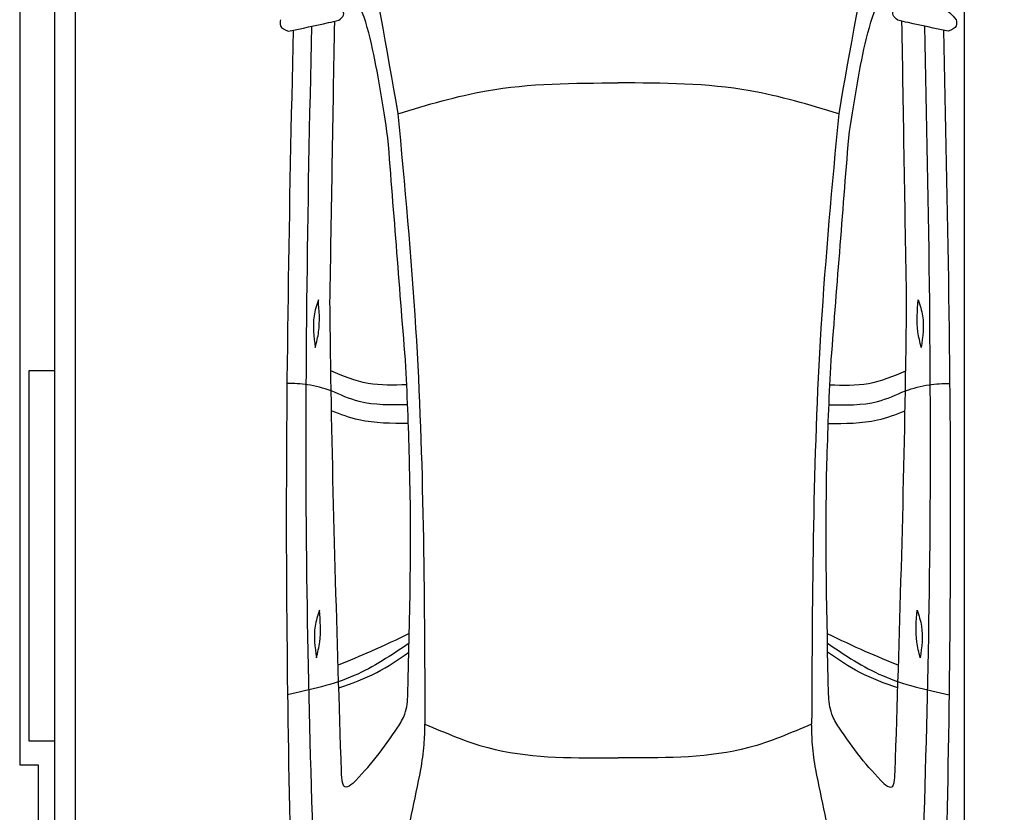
# Model space of a CAD drawing. Header units: millimetres. Extents: x -20 to 5611, y -1049 to 5673.
# Tile 2 of 4: x 0 to 2658, y 1272 to 3413. Entities that reach past the tile are written whole.
import ezdxf

# ---------------------------------------------------------------- set-up
doc = ezdxf.new("R2010")
doc.units = ezdxf.units.MM
doc.layers.add('car', color=10, linetype='Continuous')

msp = doc.modelspace()

# ---------------------------------------------------------------- linework, layer by layer
msp.add_line((2550, 5160), (2550, 218))
msp.add_lwpolyline([(50, 5300), (50, 5200), (0, 5200), (0, 1400), (50, 1400), (50, 0), (5050, 0), (5050, 1400), (5100, 1400), (5100, 5200), (5050, 5200), (5050, 5300)], close=True)
for points in [[(95, 5210), (150, 5210), (150, 30), (122.5, 30)], [(95, 250), (95, 5210)], [(150, 5210), (150, 30)], [(95, 2465), (25, 2465), (25, 1465), (95, 1465)]]:
    msp.add_lwpolyline(points)
at = {"layer": 'car'}
for p in [(1593.35, 1419.34), (1639.02, 1419.34)]:
    msp.add_line(p, (1616.19, 1419.35), dxfattribs=at)
for points, knots in [([(918.38, 3703.85), (919.59, 3698.2), (958.48, 3517.58), (990.31, 3335.55), (1021.16, 3159.2)], [0, 0, 0, 0, 17.3299427, 554.2607171, 554.2607171, 554.2607171, 554.2607171]), ([(2314.06, 3703.83), (2312.85, 3698.18), (2273.95, 3517.56), (2242.11, 3335.53), (2211.27, 3159.19)], [0, 0, 0, 0, 17.3299427, 554.2607171, 554.2607171, 554.2607171, 554.2607171]), ([(994.17, 3094.32), (980.49, 3183.79), (951.55, 3373.14), (907.3, 3495.33), (852.5, 3531.39)], [0, 0, 0, 0, 271.1433691, 573.8124327, 573.8124327, 573.8124327, 573.8124327]), ([(2238.25, 3094.3), (2251.93, 3183.77), (2280.88, 3373.12), (2325.13, 3495.31), (2379.93, 3531.37)], [0, 0, 0, 0, 271.1433691, 573.8124327, 573.8124327, 573.8124327, 573.8124327]), ([(2367.21, 3452.57), (2413.01, 3459.95), (2476.61, 3470.2), (2517.24, 3425.68), (2528.61, 3413.22)], [0, 0, 0, 0, 125.6510702, 174.4800659, 174.4800659, 174.4800659, 174.4800659]), ([(861.32, 3411.57), (866.86, 3415.99), (880.66, 3427), (871, 3443.01), (865.22, 3452.59)], [0, 0, 0, 0, 19.0460163, 47.4389508, 47.4389508, 47.4389508, 47.4389508]), ([(2371.11, 3411.55), (2365.57, 3415.97), (2351.77, 3426.98), (2361.43, 3442.99), (2367.21, 3452.57)], [0, 0, 0, 0, 19.0460163, 47.4389508, 47.4389508, 47.4389508, 47.4389508]), ([(703.82, 3413.24), (702.97, 3407.39), (700.72, 3391.89), (716.33, 3385.94), (726.04, 3382.24)], [0, 0, 0, 0, 16.2002475, 42.8971703, 42.8971703, 42.8971703, 42.8971703]), ([(726.04, 3382.24), (761.93, 3389.78), (807.09, 3399.27), (852.09, 3409.47), (861.32, 3411.57)], [0, 0, 0, 0, 110.0379005, 138.4298361, 138.4298361, 138.4298361, 138.4298361]), ([(2506.39, 3382.22), (2470.49, 3389.76), (2425.33, 3399.24), (2380.33, 3409.45), (2371.11, 3411.55)], [0, 0, 0, 0, 110.0379005, 138.4298361, 138.4298361, 138.4298361, 138.4298361]), ([(2528.61, 3413.22), (2529.46, 3407.36), (2531.71, 3391.86), (2516.1, 3385.92), (2506.39, 3382.22)], [0, 0, 0, 0, 16.2002475, 42.8971703, 42.8971703, 42.8971703, 42.8971703]), ([(738.32, 3384.82), (727.39, 2905.74), (710.32, 2010.19), (731.35, 1114.68), (741.13, 698.22)], [283.9698587, 283.9698587, 283.9698587, 283.9698587, 1721.3370464, 2970.9050259, 2970.9050259, 2970.9050259, 2970.9050259]), ([(812.67, 615.19), (796.8, 1046.19), (762.68, 1972.79), (777.17, 2899.74), (788.95, 3395.55)], [0, 0, 0, 0, 1293.6136458, 2781.0913078, 2781.0913078, 2781.0913078, 2781.0913078]), ([(2419.68, 615.17), (2435.56, 1046.17), (2469.7, 1972.76), (2455.25, 2899.71), (2443.47, 3395.53)], [0, 0, 0, 0, 1293.6136458, 2781.0913078, 2781.0913078, 2781.0913078, 2781.0913078]), ([(2494.11, 3384.8), (2505.03, 2905.72), (2522.07, 2010.16), (2501.01, 1114.65), (2491.22, 698.19)], [283.9698587, 283.9698587, 283.9698587, 283.9698587, 1721.3370464, 2970.9050259, 2970.9050259, 2970.9050259, 2970.9050259]), ([(1021.16, 3159.2), (1100.46, 3183.09), (1293.99, 3241.37), (1496.62, 3242.13), (1616.21, 3242.58)], [0, 0, 0, 0, 247.3332419, 603.5937514, 603.5937514, 603.5937514, 603.5937514]), ([(2211.27, 3159.19), (2131.96, 3183.07), (1938.43, 3241.37), (1735.81, 3242.13), (1616.21, 3242.58)], [0, 0, 0, 0, 247.3332419, 603.5937514, 603.5937514, 603.5937514, 603.5937514]), ([(1021.16, 3159.2), (1039.14, 2966.1), (1090.17, 2417.96), (1092.59, 1867.24), (1094.15, 1510.54)], [0, 0, 0, 0, 581.6132205, 1650.9334488, 1650.9334488, 1650.9334488, 1650.9334488]), ([(2211.27, 3159.19), (2193.28, 2966.08), (2142.23, 2417.94), (2139.8, 1867.23), (2138.22, 1510.53)], [0, 0, 0, 0, 581.6132205, 1650.9334488, 1650.9334488, 1650.9334488, 1650.9334488]), ([(806.31, 2656.41), (801.68, 2642.09), (788.22, 2600.44), (794.23, 2556.63), (798.18, 2527.89)], [0, 0, 0, 0, 44.7461718, 130.1124316, 130.1124316, 130.1124316, 130.1124316]), ([(798.18, 2527.89), (801.71, 2541.99), (812.23, 2584.05), (808.67, 2627.52), (806.31, 2656.41)], [0, 0, 0, 0, 43.4004423, 129.4649591, 129.4649591, 129.4649591, 129.4649591]), ([(868.78, 1382.33), (857.07, 1748.32), (843.59, 2169.67), (838.38, 2591.19), (837.69, 2646.58)], [0, 0, 0, 0, 1098.4525506, 1264.6432936, 1264.6432936, 1264.6432936, 1264.6432936]), ([(2363.59, 1382.31), (2375.31, 1748.29), (2388.8, 2169.65), (2394.03, 2591.17), (2394.72, 2646.56)], [0, 0, 0, 0, 1098.4525506, 1264.6432936, 1264.6432936, 1264.6432936, 1264.6432936]), ([(2434.22, 2527.87), (2430.69, 2541.97), (2420.17, 2584.03), (2423.73, 2627.49), (2426.1, 2656.39)], [0, 0, 0, 0, 43.4004423, 129.4649591, 129.4649591, 129.4649591, 129.4649591]), ([(2426.1, 2656.39), (2430.73, 2642.06), (2444.19, 2600.42), (2438.17, 2556.61), (2434.22, 2527.87)], [0, 0, 0, 0, 44.7461718, 130.1124316, 130.1124316, 130.1124316, 130.1124316]), ([(1048.35, 1591.72), (1053.17, 1798.83), (1060.03, 2093.38), (1046.74, 2387.62), (1042.8, 2474.97)], [0, 0, 0, 0, 621.1886404, 883.4615663, 883.4615663, 883.4615663, 883.4615663]), ([(2184.02, 1591.71), (2179.21, 1798.81), (2172.36, 2093.37), (2185.66, 2387.61), (2189.6, 2474.96)], [0, 0, 0, 0, 621.1886404, 883.4615663, 883.4615663, 883.4615663, 883.4615663]), ([(1044.96, 2426.82), (1009.72, 2425.79), (938.79, 2423.7), (873.16, 2450.72), (840.14, 2464.31)], [0, 0, 0, 0, 104.4848682, 210.321323, 210.321323, 210.321323, 210.321323]), ([(2187.44, 2426.81), (2222.68, 2425.77), (2293.61, 2423.68), (2359.24, 2450.7), (2392.27, 2464.29)], [0, 0, 0, 0, 104.4848682, 210.321323, 210.321323, 210.321323, 210.321323]), ([(841, 2410.85), (819.95, 2417.46), (781.03, 2429.67), (740.29, 2430.25), (721.59, 2430.52)], [0, 0, 0, 0, 65.7794231, 121.5906935, 121.5906935, 121.5906935, 121.5906935]), ([(2391.4, 2410.82), (2412.45, 2417.43), (2451.37, 2429.65), (2492.11, 2430.23), (2510.81, 2430.5)], [0, 0, 0, 0, 65.7794231, 121.5906935, 121.5906935, 121.5906935, 121.5906935]), ([(1047.29, 2373.21), (1002.75, 2372.21), (930.88, 2370.61), (865.77, 2399.76), (841, 2410.85)], [0, 0, 0, 0, 131.3114527, 211.9084989, 211.9084989, 211.9084989, 211.9084989]), ([(2185.11, 2373.19), (2229.65, 2372.2), (2301.52, 2370.59), (2366.63, 2399.74), (2391.4, 2410.82)], [0, 0, 0, 0, 131.3114527, 211.9084989, 211.9084989, 211.9084989, 211.9084989]), ([(1049.33, 2322.55), (1004.27, 2322.43), (932.9, 2322.24), (866.46, 2347.15), (841.98, 2356.33)], [0, 0, 0, 0, 133.5855726, 211.5330356, 211.5330356, 211.5330356, 211.5330356]), ([(2183.07, 2322.53), (2228.13, 2322.41), (2299.49, 2322.22), (2365.94, 2347.13), (2390.42, 2356.3)], [0, 0, 0, 0, 133.5855726, 211.5330356, 211.5330356, 211.5330356, 211.5330356]), ([(809.19, 1818.29), (804.57, 1803.97), (791.11, 1762.32), (797.12, 1718.52), (801.07, 1689.77)], [0, 0, 0, 0, 44.7461718, 130.1124316, 130.1124316, 130.1124316, 130.1124316]), ([(801.07, 1689.77), (804.6, 1703.87), (815.12, 1745.93), (811.56, 1789.4), (809.19, 1818.29)], [0, 0, 0, 0, 43.4004423, 129.4649591, 129.4649591, 129.4649591, 129.4649591]), ([(2431.31, 1689.75), (2427.78, 1703.85), (2417.26, 1745.91), (2420.82, 1789.37), (2423.19, 1818.27)], [0, 0, 0, 0, 43.4004423, 129.4649591, 129.4649591, 129.4649591, 129.4649591]), ([(2423.19, 1818.27), (2427.82, 1803.95), (2441.28, 1762.3), (2435.26, 1718.49), (2431.31, 1689.75)], [0, 0, 0, 0, 44.7461718, 130.1124316, 130.1124316, 130.1124316, 130.1124316]), ([(1051.97, 1754.95), (1017.63, 1738.56), (954.33, 1708.35), (889.4, 1681.84), (859.7, 1669.71)], [0, 0, 0, 0, 114.1390275, 210.3599728, 210.3599728, 210.3599728, 210.3599728]), ([(2180.41, 1754.94), (2214.75, 1738.55), (2278.05, 1708.33), (2342.98, 1681.82), (2372.68, 1669.69)], [0, 0, 0, 0, 114.1390275, 210.3599728, 210.3599728, 210.3599728, 210.3599728]), ([(1051.44, 1728.95), (1003.39, 1696.52), (903.13, 1628.87), (784.8, 1603.25), (723.19, 1589.91)], [0, 0, 0, 0, 172.2638303, 359.4058348, 359.4058348, 359.4058348, 359.4058348]), ([(2180.94, 1728.93), (2228.99, 1696.5), (2329.25, 1628.85), (2447.58, 1603.23), (2509.19, 1589.88)], [0, 0, 0, 0, 172.2638303, 359.4058348, 359.4058348, 359.4058348, 359.4058348]), ([(861.61, 1608.23), (896.56, 1620.48), (964.06, 1644.14), (1022.66, 1685.1), (1050.93, 1704.85)], [0, 0, 0, 0, 110.5014074, 213.4362717, 213.4362717, 213.4362717, 213.4362717]), ([(2370.77, 1608.21), (2335.82, 1620.46), (2268.32, 1644.12), (2209.72, 1685.08), (2181.45, 1704.84)], [0, 0, 0, 0, 110.5014074, 213.4362717, 213.4362717, 213.4362717, 213.4362717]), ([(1020.71, 1501.72), (1027.97, 1513.39), (1045, 1540.78), (1047.13, 1573.15), (1048.35, 1591.72)], [0, 0, 0, 0, 40.6841742, 95.4277146, 95.4277146, 95.4277146, 95.4277146]), ([(2211.66, 1501.7), (2204.4, 1513.38), (2187.37, 1540.77), (2185.24, 1573.14), (2184.02, 1591.71)], [0, 0, 0, 0, 40.6841742, 95.4277146, 95.4277146, 95.4277146, 95.4277146]), ([(899.39, 1349.89), (921.31, 1372.83), (965.26, 1420.59), (1001.94, 1474.25), (1020.71, 1501.72)], [34.3542142, 34.3542142, 34.3542142, 34.3542142, 129.366936, 229.0092112, 229.0092112, 229.0092112, 229.0092112]), ([(1083.17, 1387.38), (1086.61, 1409.89), (1092.87, 1450.72), (1093.76, 1492.01), (1094.15, 1510.54)], [0, 0, 0, 0, 68.2024602, 123.762269, 123.762269, 123.762269, 123.762269]), ([(1094.15, 1510.54), (1150.19, 1486.44), (1308.17, 1418.52), (1481.5, 1419.02), (1593.35, 1419.34)], [0, 0, 0, 0, 181.5777559, 511.8794546, 511.8794546, 511.8794546, 511.8794546]), ([(2138.22, 1510.53), (2082.18, 1486.43), (1924.21, 1418.51), (1750.87, 1419.01), (1639.02, 1419.34)], [0, 0, 0, 0, 181.5777559, 511.8794546, 511.8794546, 511.8794546, 511.8794546]), ([(2149.2, 1387.37), (2145.76, 1409.87), (2139.51, 1450.7), (2138.62, 1491.99), (2138.22, 1510.53)], [0, 0, 0, 0, 68.2024602, 123.762269, 123.762269, 123.762269, 123.762269]), ([(2332.98, 1349.87), (2311.06, 1372.81), (2267.11, 1420.57), (2230.44, 1474.23), (2211.66, 1501.7)], [34.3542142, 34.3542142, 34.3542142, 34.3542142, 129.366936, 229.0092112, 229.0092112, 229.0092112, 229.0092112]), ([(992.94, 960.91), (1014.89, 1062.53), (1045.57, 1204.57), (1074.84, 1346.89), (1083.17, 1387.38)], [0, 0, 0, 0, 311.9023012, 435.9160376, 435.9160376, 435.9160376, 435.9160376]), ([(2239.42, 960.89), (2217.47, 1062.52), (2186.79, 1204.55), (2157.53, 1346.88), (2149.2, 1387.37)], [0, 0, 0, 0, 311.9023012, 435.9160376, 435.9160376, 435.9160376, 435.9160376]), ([(899.39, 1349.89), (892.61, 1344.86), (871.48, 1329.21), (869.87, 1360.85), (868.78, 1382.33)], [0, 0, 0, 0, 20.9838712, 65.3601655, 65.3601655, 65.3601655, 65.3601655]), ([(2332.98, 1349.87), (2339.76, 1344.84), (2360.89, 1329.19), (2362.5, 1360.83), (2363.59, 1382.31)], [0, 0, 0, 0, 20.9838712, 65.3601655, 65.3601655, 65.3601655, 65.3601655])]:
    msp.add_open_spline(points, degree=3, knots=knots, dxfattribs=at)
for points in [[(837.69, 2646.58), (841.94, 2900.76), (846.2, 3154.93), (850.45, 3409.1)], [(2394.72, 2646.56), (2390.47, 2900.73), (2386.22, 3154.91), (2381.98, 3409.08)], [(1042.8, 2474.97), (1026.59, 2681.42), (1010.38, 2887.87), (994.17, 3094.32)], [(2189.6, 2474.96), (2205.82, 2681.41), (2222.03, 2887.85), (2238.25, 3094.3)]]:
    msp.add_open_spline(points, degree=3, dxfattribs=at)

doc.saveas('drawing.dxf')
